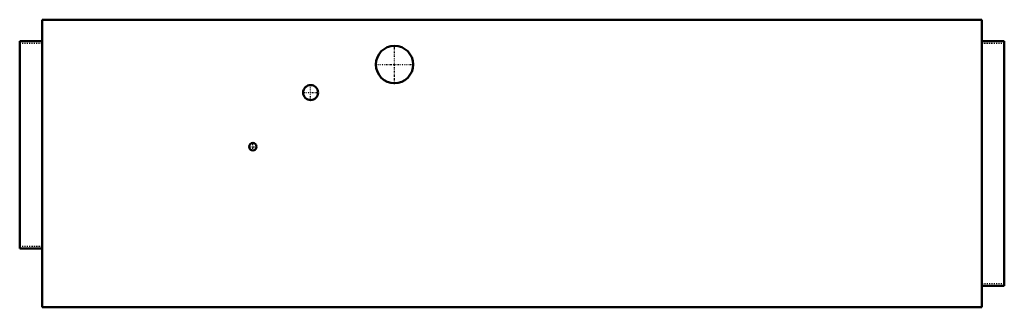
# Model space of a CAD drawing. Header units: millimetres. Extents: x -419 to 419, y 0 to 244.
import ezdxf

# ---------------------------------------------------------------- set-up
doc = ezdxf.new("R2010")
doc.units = ezdxf.units.MM
doc.linetypes.add('Center', pattern=[1.5, 0.45, -0.5, 0.05, -0.5])
doc.linetypes.add('Dashed', pattern=[2, 1, -1])
for name, color, linetype, lineweight in [('AM_0', 7, 'Continuous', 50), ('AM_7', 7, 'Center', 25), ('AM_9', 6, 'Dashed', 25)]:
    doc.layers.add(name, color=color, linetype=linetype, lineweight=lineweight)

# ---------------------------------------------------------------- blocks, each defined once
blk = doc.blocks.new('1_FDMA18AVJU9_PART4_0_in_FDMA18AVJU9_2')
at = {"layer": 'AM_0'}
for p, q in [((-400.05, 244.475), (400.05, 244.475)), ((-400.05, 244.475), (-400.05, 0)), ((400.05, 0), (400.05, 244.475)), ((-400.05, 226.21875), (-419.1, 226.21875)), ((-419.1, 226.21875), (-419.1, 50.00625)), ((419.1, 226.21875), (400.05, 226.21875)), ((419.1, 18.25625), (419.1, 226.21875)), ((-419.1, 50.00625), (-400.05, 50.00625)), ((400.05, 18.25625), (419.1, 18.25625)), ((400.05, 0), (-400.05, 0))]:
    blk.add_line(p, q, dxfattribs=at)
at = {"layer": 'AM_9'}
for p, q in [((-419.1, 224.63125), (-400.05, 224.63125)), ((400.05, 224.63125), (419.1, 224.63125)), ((-400.05, 51.59375), (-419.1, 51.59375)), ((419.1, 19.84375), (400.05, 19.84375))]:
    blk.add_line(p, q, dxfattribs=at)
blk = doc.blocks.new('2_FDMA18AVJU9_PART3_0_in_FDMA18AVJU9_2')
at = {"layer": 'AM_0'}
blk.add_circle((-100.0125, 206.375), 15.875, dxfattribs=at)
at = {"layer": 'AM_7'}
for p, q in [((-100.0125, 189.70625), (-100.0125, 223.04375)), ((-116.68125, 206.375), (-83.34375, 206.375))]:
    blk.add_line(p, q, dxfattribs=at)
blk = doc.blocks.new('3_FDMA18AVJU9_PART2_0_in_FDMA18AVJU9_2')
at = {"layer": 'AM_0'}
blk.add_circle((-220.6625, 136.525), 3.175, dxfattribs=at)
at = {"layer": 'AM_7'}
for p, q in [((-223.99625, 136.525), (-217.32875, 136.525)), ((-220.6625, 133.19125), (-220.6625, 139.85875))]:
    blk.add_line(p, q, dxfattribs=at)
blk = doc.blocks.new('4_FDMA18AVJU9_PART1_0_in_FDMA18AVJU9_2')
at = {"layer": 'AM_0'}
blk.add_circle((-171.45, 182.5625), 6.35, dxfattribs=at)
at = {"layer": 'AM_7'}
for p, q in [((-171.45, 175.895), (-171.45, 189.23)), ((-178.1175, 182.5625), (-164.7825, 182.5625))]:
    blk.add_line(p, q, dxfattribs=at)

msp = doc.modelspace()

# ---------------------------------------------------------------- block references
for name in ['1_FDMA18AVJU9_PART4_0_in_FDMA18AVJU9_2', '2_FDMA18AVJU9_PART3_0_in_FDMA18AVJU9_2', '4_FDMA18AVJU9_PART1_0_in_FDMA18AVJU9_2', '3_FDMA18AVJU9_PART2_0_in_FDMA18AVJU9_2']:
    msp.add_blockref(name, (0, 0))

doc.saveas('drawing.dxf')
